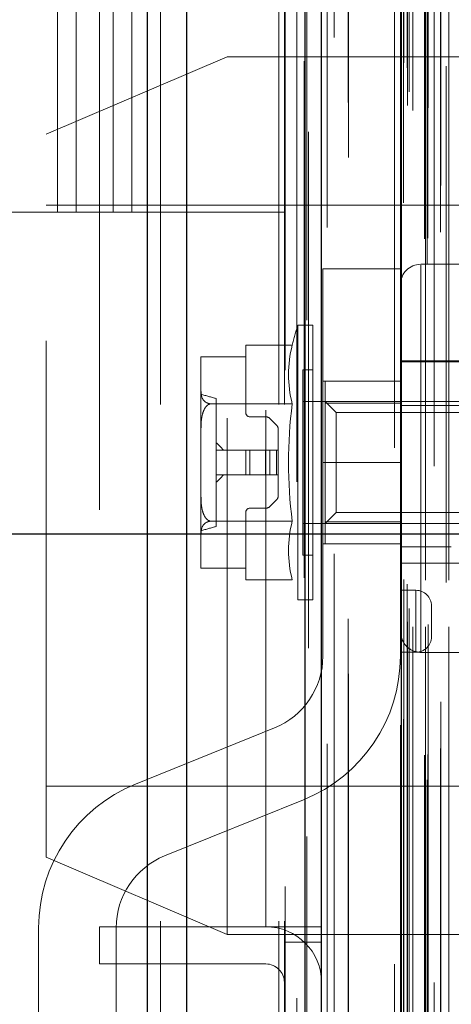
# Model space of a CAD drawing. Header units: inches. Extents: x 0.2 to 10.8, y 0.2 to 8.2.
# Tile 24 of 84: x 1.8856 to 1.9691, y 3.08 to 3.2707. Entities that reach past the tile are written whole.
import ezdxf

# ---------------------------------------------------------------- set-up
doc = ezdxf.new("R2010")
doc.units = ezdxf.units.IN
doc.header["$MEASUREMENT"] = 0
doc.linetypes.add('HIDDEN', pattern=[0.07500000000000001, 0.05, -0.025])
doc.layers.add('DIMENSIONS', color=140, linetype='Continuous')
doc.styles.add('SLDTEXTSTYLE0', font='TXT', dxfattribs={"width": 0.7})
doc.dimstyles.new('SLDDIMSTYLE1', dxfattribs={"dimtxt": 0.0849609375, "dimasz": 0.13, "dimexe": 0, "dimexo": 0.0625, "dimgap": 0.021240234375, "dimtad": 0, "dimtih": 1, "dimtoh": 1, "dimlfac": 10, "dimrnd": 1e-09, "dimzin": 12, "dimdsep": 46, "dimtxsty": 'SLDTEXTSTYLE0', "dimsah": 1, "dimcen": 0.09, "dimadec": 0, "dimazin": 3, "dimtfac": 1, "dimtmove": 0, "dimatfit": 0, "dimfxl": 0, "dimfrac": 2, "dimtolj": 1, "dimtzin": 12, "dimarcsym": 0})
doc.dimstyles.new('SLDDIMSTYLE3', dxfattribs={"dimtxt": 0.18, "dimasz": 0.13, "dimexe": 0, "dimexo": 0.0625, "dimgap": 0, "dimtad": 0, "dimtih": 1, "dimtoh": 1, "dimdec": 0, "dimrnd": 1e-09, "dimzin": 0, "dimdsep": 46, "dimtxsty": 'Standard', "dimsah": 1, "dimcen": 0.09, "dimadec": 0, "dimazin": 0, "dimtfac": 0.13, "dimtdec": 0, "dimtofl": 0, "dimtmove": 0, "dimatfit": 3, "dimfxl": 0, "dimfrac": 2, "dimtolj": 1, "dimtzin": 0, "dimarcsym": 0})

# ---------------------------------------------------------------- blocks, each defined once
blk = doc.blocks.new('_D_11')
at = {"layer": 'DIMENSIONS'}
for p, q in [((1.761820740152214, 3.095545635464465), (1.761820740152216, 2.673405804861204)), ((1.944020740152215, 2.946170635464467), (1.944020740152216, 2.673405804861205)), ((2.454137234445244, 2.877881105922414), (2.425607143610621, 2.877881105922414)), ((2.425607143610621, 2.877881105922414), (2.425607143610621, 2.74285024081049)), ((2.706606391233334, 2.877881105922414), (2.735136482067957, 2.877881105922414)), ((2.735136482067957, 2.877881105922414), (2.735136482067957, 2.74285024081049)), ((1.761820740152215, 2.798405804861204), (1.511820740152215, 2.798405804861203)), ((1.944020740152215, 2.798405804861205), (2.378057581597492, 2.798405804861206)), ((2.425607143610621, 2.74285024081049), (2.454137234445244, 2.74285024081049)), ((2.735136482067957, 2.74285024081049), (2.706606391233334, 2.74285024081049))]:
    blk.add_line(p, q, dxfattribs=at)
for points in [[(1.761820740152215, 2.798405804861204), (1.631820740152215, 2.818405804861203), (1.631820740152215, 2.778405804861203)], [(1.944020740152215, 2.798405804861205), (2.074020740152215, 2.778405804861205), (2.074020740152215, 2.818405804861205)]]:
    blk.add_solid(points, dxfattribs=at)
at = {"layer": 'DIMENSIONS', "char_height": 0.08333333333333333, "attachment_point": 1, "style": 'SLDTEXTSTYLE0'}
for s, insert in [('1.82', (2.454137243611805, 3.004323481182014)), ('46.3', (2.454137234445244, 2.850272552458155)), ('TYP.', (2.458226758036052, 2.696221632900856))]:
    blk.add_mtext(s, dxfattribs=dict(at, insert=insert))
blk = doc.blocks.new('_D_12')
at = {"layer": 'DIMENSIONS'}
for p, q in [((2.417614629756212, 3.498491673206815), (2.38908453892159, 3.498491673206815)), ((2.38908453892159, 3.498491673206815), (2.38908453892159, 3.363460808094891)), ((2.670083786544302, 3.498491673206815), (2.698613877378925, 3.498491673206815)), ((2.698613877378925, 3.498491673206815), (2.698613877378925, 3.363460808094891)), ((2.303496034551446, 3.419016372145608), (2.173599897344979, 3.419016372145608)), ((2.173599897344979, 3.419016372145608), (2.173599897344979, 3.171170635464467)), ((2.38908453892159, 3.363460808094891), (2.417614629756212, 3.363460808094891)), ((2.698613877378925, 3.363460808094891), (2.670083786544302, 3.363460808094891)), ((1.837445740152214, 3.171170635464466), (2.298599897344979, 3.171170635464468)), ((1.962876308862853, 2.988970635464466), (2.298599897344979, 2.988970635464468)), ((2.173599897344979, 2.988970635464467), (2.17359989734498, 2.738970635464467))]:
    blk.add_line(p, q, dxfattribs=at)
for points in [[(2.173599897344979, 3.171170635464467), (2.193599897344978, 3.301170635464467), (2.153599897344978, 3.301170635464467)], [(2.173599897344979, 2.988970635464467), (2.15359989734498, 2.858970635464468), (2.19359989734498, 2.858970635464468)]]:
    blk.add_solid(points, dxfattribs=at)
at = {"layer": 'DIMENSIONS', "char_height": 0.08333333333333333, "attachment_point": 1, "style": 'SLDTEXTSTYLE0'}
for s, insert in [('1.82', (2.417614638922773, 3.624934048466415)), ('46.3', (2.417614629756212, 3.470883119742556)), ('TYP.', (2.42170415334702, 3.316832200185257))]:
    blk.add_mtext(s, dxfattribs=dict(at, insert=insert))

msp = doc.modelspace()

# ---------------------------------------------------------------- linework, layer by layer
at = {"color": 7, "linetype": 'Continuous', "lineweight": 25}
for p, q in [((1.910329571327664, 2.996170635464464), (1.910329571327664, 5.33116597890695)), ((1.917966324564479, 2.996170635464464), (1.917966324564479, 5.329749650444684)), ((1.940857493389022, 2.996170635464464), (1.940857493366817, 5.318981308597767)), ((1.944020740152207, 2.996170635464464), (1.944020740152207, 5.318670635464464)), ((1.959384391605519, 5.287825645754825), (1.959384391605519, 3.027495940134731))]:
    msp.add_line(p, q, dxfattribs=at)
at = {"color": 7, "linetype": 'HIDDEN', "lineweight": 18}
for p, q in [((1.910329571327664, 5.331165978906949), (1.910329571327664, 2.996170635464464)), ((1.910329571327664, 5.331165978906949), (1.910329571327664, 2.996170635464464)), ((1.910329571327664, 2.996170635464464), (1.910329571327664, 5.331165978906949)), ((1.912875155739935, 2.996170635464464), (1.912875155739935, 5.329749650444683)), ((1.912875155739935, 2.996170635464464), (1.912875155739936, 5.329749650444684)), ((1.917966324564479, 2.996170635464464), (1.917966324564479, 5.329749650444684)), ((1.935766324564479, 2.996170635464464), (1.935766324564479, 5.318981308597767)), ((1.935766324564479, 2.996170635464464), (1.935766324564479, 5.318981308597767)), ((1.936820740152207, 2.996170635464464), (1.936820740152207, 5.318670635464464)), ((1.940857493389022, 2.996170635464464), (1.940857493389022, 5.318981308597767)), ((1.941162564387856, 3.012531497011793), (1.941162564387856, 5.302790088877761)), ((1.964455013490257, 3.023495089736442), (1.964455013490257, 5.291826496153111)), ((1.964455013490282, 3.023495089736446), (1.964455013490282, 5.291826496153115)), ((1.958134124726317, 5.287825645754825), (1.958134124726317, 3.027495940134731)), ((1.963944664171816, 3.02830003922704), (1.963944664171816, 5.287021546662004)), ((1.964556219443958, 3.028407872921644), (1.964556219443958, 5.286913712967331)), ((1.967020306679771, 3.029577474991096), (1.967020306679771, 5.285744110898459)), ((1.945068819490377, 3.030492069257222), (1.945068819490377, 5.284843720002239)), ((1.945068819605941, 3.030481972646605), (1.945068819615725, 5.284845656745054)), ((1.965829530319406, 5.28424914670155), (1.965829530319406, 3.031037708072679)), ((1.95926161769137, 5.280992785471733), (1.95926161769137, 3.03432880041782)), ((1.959293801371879, 3.034077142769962), (1.959293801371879, 5.281244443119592)), ((1.95983562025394, 3.035233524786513), (1.95983562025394, 5.28008806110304)), ((1.959835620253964, 3.035233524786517), (1.959835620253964, 5.280088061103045)), ((1.967057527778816, 3.038634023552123), (1.967057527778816, 5.27668756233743)), ((1.949192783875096, 3.044009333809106), (1.949192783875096, 5.271282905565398)), ((1.961652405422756, 3.053117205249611), (1.961652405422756, 5.262204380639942)), ((1.96165240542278, 3.053117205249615), (1.96165240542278, 5.262204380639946)), ((1.964140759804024, 5.262204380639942), (1.964140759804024, 3.053117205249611)), ((1.964140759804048, 3.053117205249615), (1.964140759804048, 5.262204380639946)), ((1.968640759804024, 3.053117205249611), (1.968640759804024, 5.262204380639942)), ((1.968640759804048, 5.262204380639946), (1.968640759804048, 3.053117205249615)), ((1.960640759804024, 3.054117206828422), (1.960640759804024, 5.261204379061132)), ((1.960640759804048, 3.054117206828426), (1.960640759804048, 5.261204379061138)), ((1.964640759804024, 3.053617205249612), (1.964640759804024, 5.261704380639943)), ((1.968140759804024, 5.261704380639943), (1.968140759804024, 3.053617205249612)), ((1.960934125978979, 3.056710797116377), (1.960934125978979, 5.258610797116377)), ((1.959899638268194, 3.062340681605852), (1.959899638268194, 5.252980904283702)), ((1.959899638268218, 3.062340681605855), (1.959899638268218, 5.252980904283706)), ((1.960556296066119, 3.061413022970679), (1.960556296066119, 5.253908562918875)), ((1.960556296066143, 3.061413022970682), (1.960556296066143, 5.253908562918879)), ((1.941508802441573, 5.249007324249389), (1.941508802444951, 3.066331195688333)), ((1.946469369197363, 3.067249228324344), (1.946469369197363, 5.24807235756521)), ((1.933220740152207, 3.095070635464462), (1.933220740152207, 5.220170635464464)), ((1.933220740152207, 3.095070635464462), (1.933220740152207, 5.220170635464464)), ((1.933220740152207, 3.095070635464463), (1.933220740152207, 5.220170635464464)), ((1.933220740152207, 3.095070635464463), (1.933220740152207, 5.220170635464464)), ((1.892920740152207, 3.233470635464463), (1.892920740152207, 3.895670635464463)), ((1.892920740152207, 3.233470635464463), (1.892920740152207, 3.895670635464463)), ((1.896520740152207, 3.233470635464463), (1.896520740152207, 3.895670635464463)), ((1.903720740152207, 3.233470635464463), (1.903720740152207, 3.895670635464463)), ((1.907320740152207, 3.233470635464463), (1.907320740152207, 3.895670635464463)), ((1.907320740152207, 3.233470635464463), (1.907320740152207, 3.895670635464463)), ((1.901020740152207, 3.475820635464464), (1.901020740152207, 3.095070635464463)), ((1.925734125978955, 3.263544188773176), (1.890734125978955, 3.248544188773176)), ((1.925734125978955, 3.093544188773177), (1.925734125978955, 3.263544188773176)), ((2.015734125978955, 3.263544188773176), (1.925734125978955, 3.263544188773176)), ((1.890734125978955, 3.108544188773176), (1.890734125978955, 3.248544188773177)), ((1.990734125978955, 3.234794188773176), (1.890734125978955, 3.234794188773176)), ((1.827370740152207, 3.233470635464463), (1.892920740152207, 3.233470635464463)), ((1.892920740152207, 3.233470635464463), (1.896520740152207, 3.233470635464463)), ((1.896520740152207, 3.233470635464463), (1.907320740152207, 3.233470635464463)), ((1.907320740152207, 3.233470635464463), (1.936820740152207, 3.233470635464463)), ((1.944267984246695, 3.222466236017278), (1.944267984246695, 3.184966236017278)), ((1.959267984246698, 3.222466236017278), (1.944267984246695, 3.222466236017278)), ((1.959267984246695, 3.222466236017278), (1.959267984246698, 3.184966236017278)), ((1.978953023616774, 3.223350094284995), (1.963204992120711, 3.223350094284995)), ((1.963204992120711, 3.14819537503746), (1.963204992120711, 3.223169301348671)), ((1.939408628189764, 3.211539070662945), (1.939408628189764, 3.184964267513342)), ((1.942338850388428, 3.211539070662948), (1.939408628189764, 3.211539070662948)), ((1.942338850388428, 3.211539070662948), (1.942338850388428, 3.184964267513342)), ((1.938341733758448, 3.207694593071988), (1.929346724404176, 3.207694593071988)), ((1.929346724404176, 3.205421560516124), (1.929346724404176, 3.207694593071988)), ((1.920685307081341, 3.205350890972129), (1.920685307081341, 3.20531404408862)), ((1.920685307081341, 3.20531404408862), (1.920685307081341, 3.198709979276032)), ((1.920686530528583, 3.205421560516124), (1.929346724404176, 3.205421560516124)), ((1.929346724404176, 3.19460993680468), (1.929346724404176, 3.205421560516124)), ((1.977378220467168, 3.20464930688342), (1.959267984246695, 3.20464930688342)), ((1.98800814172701, 3.204452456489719), (1.959267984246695, 3.204452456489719)), ((1.94037034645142, 3.202877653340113), (1.94037034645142, 3.184964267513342)), ((1.942338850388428, 3.202877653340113), (1.94037034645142, 3.202877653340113)), ((1.959267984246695, 3.200716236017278), (1.944267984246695, 3.200716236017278)), ((1.944701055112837, 3.200712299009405), (1.944701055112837, 3.19644420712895)), ((1.944701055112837, 3.200712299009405), (1.959267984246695, 3.200712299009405)), ((1.920685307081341, 3.198709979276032), (1.920685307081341, 3.191568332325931)), ((1.938341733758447, 3.196329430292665), (1.92257764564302, 3.196329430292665)), ((1.923638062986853, 3.197345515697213), (1.923638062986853, 3.17258301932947)), ((1.979293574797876, 3.196775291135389), (1.94037034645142, 3.196775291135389)), ((1.946832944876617, 3.194643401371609), (1.944701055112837, 3.196775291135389)), ((1.944701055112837, 3.19644420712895), (1.959267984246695, 3.19644420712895)), ((1.944701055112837, 3.19644420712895), (1.944701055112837, 3.173484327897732)), ((1.963204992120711, 3.195987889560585), (1.973047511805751, 3.195987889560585)), ((1.933188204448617, 3.193822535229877), (1.930134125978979, 3.193822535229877)), ((1.946832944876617, 3.194643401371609), (1.946832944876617, 3.175285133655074)), ((2.003752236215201, 3.194643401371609), (1.946832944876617, 3.194643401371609)), ((1.935300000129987, 3.192199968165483), (1.934023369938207, 3.193476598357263)), ((1.920685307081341, 3.191568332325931), (1.920685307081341, 3.178360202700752)), ((1.935645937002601, 3.187326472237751), (1.935645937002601, 3.191364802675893)), ((1.929346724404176, 3.187326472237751), (1.923638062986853, 3.187326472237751)), ((1.929346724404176, 3.187326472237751), (1.929346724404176, 3.182602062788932)), ((1.930134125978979, 3.187326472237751), (1.929346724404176, 3.187326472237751)), ((1.930134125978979, 3.187326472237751), (1.930134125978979, 3.182602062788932)), ((1.933188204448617, 3.187326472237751), (1.930134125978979, 3.187326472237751)), ((1.930134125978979, 3.187326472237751), (1.930134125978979, 3.182602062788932)), ((1.933188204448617, 3.187326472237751), (1.933188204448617, 3.182602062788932)), ((1.934023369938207, 3.187326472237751), (1.933188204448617, 3.187326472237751)), ((1.933188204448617, 3.187326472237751), (1.933188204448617, 3.182602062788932)), ((1.934023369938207, 3.187326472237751), (1.934023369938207, 3.182602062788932)), ((1.935300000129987, 3.187326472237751), (1.934023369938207, 3.187326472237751)), ((1.934023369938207, 3.187326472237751), (1.934023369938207, 3.182602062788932)), ((1.935300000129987, 3.187326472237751), (1.935300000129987, 3.182602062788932)), ((1.935645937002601, 3.187326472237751), (1.935300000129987, 3.187326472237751)), ((1.935300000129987, 3.187326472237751), (1.935300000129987, 3.182602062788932)), ((1.935645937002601, 3.187326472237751), (1.935645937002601, 3.182602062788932)), ((1.939408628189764, 3.184964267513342), (1.939408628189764, 3.158389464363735)), ((1.94037034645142, 3.184964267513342), (1.94037034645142, 3.16705088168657)), ((1.942338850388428, 3.184964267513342), (1.942338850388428, 3.158389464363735)), ((1.944267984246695, 3.147466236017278), (1.944267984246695, 3.184966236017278)), ((1.959267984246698, 3.184966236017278), (1.944267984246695, 3.184966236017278)), ((1.959267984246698, 3.184966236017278), (1.944267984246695, 3.184966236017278)), ((1.959267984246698, 3.184966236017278), (1.959267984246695, 3.147466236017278)), ((1.929346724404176, 3.182602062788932), (1.923638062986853, 3.182602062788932)), ((1.930134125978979, 3.182602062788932), (1.929346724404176, 3.182602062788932)), ((1.933188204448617, 3.182602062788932), (1.930134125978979, 3.182602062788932)), ((1.934023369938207, 3.182602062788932), (1.933188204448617, 3.182602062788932)), ((1.935300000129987, 3.182602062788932), (1.934023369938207, 3.182602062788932)), ((1.935645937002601, 3.182602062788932), (1.935300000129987, 3.182602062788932)), ((1.935645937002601, 3.17856373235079), (1.935645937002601, 3.182602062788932)), ((1.920685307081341, 3.178360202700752), (1.920685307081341, 3.171218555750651)), ((1.934023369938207, 3.17645193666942), (1.935300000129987, 3.1777285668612)), ((1.929346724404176, 3.16450697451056), (1.929346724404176, 3.175318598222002)), ((1.930134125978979, 3.176105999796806), (1.933188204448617, 3.176105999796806)), ((1.944701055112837, 3.173153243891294), (1.946832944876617, 3.175285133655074)), ((1.946832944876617, 3.175285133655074), (2.003752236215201, 3.175285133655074)), ((1.938341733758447, 3.173599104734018), (1.92257764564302, 3.173599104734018)), ((1.94037034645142, 3.173153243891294), (1.979293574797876, 3.173153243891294)), ((1.944701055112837, 3.173484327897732), (1.944701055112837, 3.169216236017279)), ((1.944701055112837, 3.173484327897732), (1.959267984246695, 3.173484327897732)), ((1.920685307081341, 3.171218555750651), (1.920685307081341, 3.164614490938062)), ((1.959267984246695, 3.169216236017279), (1.944267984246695, 3.169216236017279)), ((1.94037034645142, 3.16705088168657), (1.942338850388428, 3.16705088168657)), ((1.959267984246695, 3.168655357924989), (1.969110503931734, 3.168655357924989)), ((1.959267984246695, 3.165476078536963), (1.98800814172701, 3.165476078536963)), ((1.920685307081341, 3.164614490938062), (1.920685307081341, 3.164577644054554)), ((1.929346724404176, 3.16450697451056), (1.920686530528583, 3.16450697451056)), ((1.929346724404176, 3.162233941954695), (1.929346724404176, 3.16450697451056)), ((1.938341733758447, 3.162233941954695), (1.929346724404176, 3.162233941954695)), ((1.962267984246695, 3.160216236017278), (1.959267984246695, 3.160216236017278)), ((1.962267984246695, 3.148216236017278), (1.962267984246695, 3.160216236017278)), ((1.962267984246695, 3.160216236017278), (1.962267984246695, 3.148216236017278)), ((1.939408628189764, 3.158389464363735), (1.942338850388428, 3.158389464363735)), ((1.965267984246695, 3.151216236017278), (1.965267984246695, 3.157216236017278)), ((1.962267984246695, 3.148216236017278), (1.959267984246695, 3.148216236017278)), ((1.963204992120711, 3.14819537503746), (1.973047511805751, 3.14819537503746)), ((1.908020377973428, 3.12269305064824), (1.934891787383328, 3.133560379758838)), ((1.890734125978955, 3.122294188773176), (1.990734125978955, 3.122294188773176)), ((1.940515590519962, 3.119654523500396), (1.913644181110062, 3.108787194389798)), ((1.890734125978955, 3.108544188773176), (1.925734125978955, 3.093544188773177)), ((1.889267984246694, 3.036966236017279), (1.889267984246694, 3.094881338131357)), ((1.901020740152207, 3.087870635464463), (1.901020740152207, 3.095070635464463)), ((1.901020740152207, 3.095070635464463), (1.933220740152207, 3.095070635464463)), ((1.904267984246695, 3.094881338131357), (1.904267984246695, 3.036966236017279)), ((1.933220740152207, 3.095070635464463), (1.936820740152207, 3.095070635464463)), ((1.936820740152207, 3.095070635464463), (1.944020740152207, 3.095070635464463)), ((1.925734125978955, 3.093544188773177), (2.015734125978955, 3.093544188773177)), ((1.936820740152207, 3.092070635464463), (1.944020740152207, 3.092070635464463)), ((1.933220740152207, 3.087870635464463), (1.901020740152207, 3.087870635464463))]:
    msp.add_line(p, q, dxfattribs=at)
at = {"color": 7, "linetype": 'HIDDEN', "lineweight": 18, "flags": 128}
for points in [[(1.936953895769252, 5.302858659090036), (1.936953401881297, 4.175775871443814), (1.936953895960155, 3.012463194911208)], [(1.939233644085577, 5.281209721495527), (1.93923349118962, 4.175775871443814), (1.939233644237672, 3.034114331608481)], [(1.949192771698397, 3.044010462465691), (1.949192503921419, 4.064976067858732), (1.949192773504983, 5.271311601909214)], [(1.940638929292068, 5.262662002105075), (1.940638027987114, 4.175775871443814), (1.940638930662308, 3.052680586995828)], [(1.94063893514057, 5.262660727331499), (1.940638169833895, 4.203995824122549), (1.940638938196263, 3.052660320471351)], [(1.949178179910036, 3.054705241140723), (1.949178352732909, 4.139523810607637), (1.949178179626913, 5.260614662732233)]]:
    msp.add_lwpolyline(points, dxfattribs=at)
at = {"color": 7, "linetype": 'HIDDEN', "lineweight": 18}
for centre, radius, start, end in [((1.963204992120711, 3.21941308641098), 0.003937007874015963, 90, 180), ((2.02770892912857, 3.184964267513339), 0.09221259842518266, 163.25033974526, 165.7295548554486), ((1.960458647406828, 3.202012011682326), 0.022835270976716, 165.5904657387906, 194.4095342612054), ((1.925335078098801, 3.20531489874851), 0.004649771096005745, 178.6855685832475, 180.0105313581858), ((1.92272683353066, 3.205350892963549), 0.002041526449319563, 178.0163070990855, 180.0000558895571), ((1.925335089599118, 3.205314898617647), 0.00464978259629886, 178.6855702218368, 180.0105297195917), ((1.354011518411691, 1.161522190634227), 2.114013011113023, 74.3682972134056, 74.45138212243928), ((2.02770892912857, 3.184964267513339), 0.09008697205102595, 172.7523851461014, 187.2476148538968), ((1.930134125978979, 3.194609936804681), 0.0007874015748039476, 180.0000000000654, 270.0000000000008), ((1.933188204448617, 3.192641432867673), 0.001181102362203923, 45.00000000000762, 90.00000000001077), ((1.934464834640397, 3.191364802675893), 0.001181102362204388, 0, 45.00000000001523), ((1.934464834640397, 3.17856373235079), 0.001181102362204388, 314.9999999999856, 0), ((1.933188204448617, 3.17728710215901), 0.001181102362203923, 269.9999999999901, 314.9999999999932), ((1.930134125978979, 3.175318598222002), 0.0007874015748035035, 90, 180), ((1.354010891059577, 5.208408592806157), 2.114015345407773, 285.5486179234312, 285.6317027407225), ((1.960458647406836, 3.167916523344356), 0.0228352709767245, 165.5904657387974, 194.4095342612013), ((1.925335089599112, 3.164613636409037), 0.004649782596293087, 179.9894702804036, 181.3144297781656), ((1.925335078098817, 3.164613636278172), 0.004649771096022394, 179.9894686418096, 181.3144314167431), ((1.922726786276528, 3.164577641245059), 0.002041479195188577, 179.9999211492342, 181.9837158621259), ((1.962267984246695, 3.157216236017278), 0.003000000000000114, 0, 90), ((1.962267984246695, 3.151216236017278), 0.003000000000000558, 270.0000000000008, 0), ((1.929267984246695, 3.147466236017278), 0.0150000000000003, 292.0193813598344, 0), ((1.929267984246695, 3.147466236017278), 0.03000000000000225, 292.0193813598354, 0), ((1.919267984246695, 3.094881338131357), 0.03000000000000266, 112.0193813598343, 180), ((1.919267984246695, 3.094881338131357), 0.0150000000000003, 112.0193813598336, 180), ((1.933220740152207, 3.084270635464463), 0.01080000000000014, 0, 90), ((1.933220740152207, 3.084270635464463), 0.003600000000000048, 0, 90)]:
    msp.add_arc(centre, radius, start, end, dxfattribs=at)
for points, knots in [([(1.920685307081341, 3.198709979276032), (1.920685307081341, 3.198251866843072), (1.920739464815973, 3.197793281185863), (1.92108475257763, 3.197126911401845), (1.921244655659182, 3.196908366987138), (1.921615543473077, 3.196622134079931), (1.921765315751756, 3.196531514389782), (1.922128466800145, 3.196389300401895), (1.922344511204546, 3.196338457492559), (1.92257764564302, 3.196329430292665)], [0, 0, 0, 0, 0.5000000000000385, 0.5000000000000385, 0.7500000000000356, 0.7500000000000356, 0.8750000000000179, 0.8750000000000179, 1, 1, 1, 1]), ([(1.92257764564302, 3.196329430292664), (1.92234475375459, 3.19631139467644), (1.922128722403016, 3.196209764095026), (1.921766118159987, 3.195926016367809), (1.92161703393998, 3.195746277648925), (1.921242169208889, 3.195167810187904), (1.921084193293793, 3.194732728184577), (1.920739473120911, 3.193400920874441), (1.920685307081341, 3.19248432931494), (1.920685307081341, 3.191568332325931)], [0, 0, 0, 0, 0.1250000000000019, 0.1250000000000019, 0.2500000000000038, 0.2500000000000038, 0.5000000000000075, 0.5000000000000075, 1, 1, 1, 1]), ([(1.959267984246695, 3.195987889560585), (1.959267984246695, 3.195987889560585), (1.959363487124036, 3.195987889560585), (1.95974341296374, 3.195987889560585), (1.960024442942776, 3.195987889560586), (1.9611036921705, 3.195987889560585), (1.962137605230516, 3.195987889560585), (1.963204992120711, 3.195987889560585)], [0, 0, 0, 0, 0.2499999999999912, 0.2499999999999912, 0.4999999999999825, 0.4999999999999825, 1, 1, 1, 1]), ([(1.920685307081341, 3.178360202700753), (1.920685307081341, 3.177443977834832), (1.920739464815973, 3.176526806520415), (1.92108475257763, 3.175194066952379), (1.921244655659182, 3.174756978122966), (1.921615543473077, 3.174184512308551), (1.921765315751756, 3.174003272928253), (1.922128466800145, 3.173718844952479), (1.922344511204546, 3.173617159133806), (1.92257764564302, 3.173599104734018)], [0, 0, 0, 0, 0.5000000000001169, 0.5000000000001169, 0.7500000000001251, 0.7500000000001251, 0.8750000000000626, 0.8750000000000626, 1, 1, 1, 1]), ([(1.92257764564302, 3.173599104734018), (1.92234475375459, 3.173590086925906), (1.922128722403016, 3.173539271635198), (1.921766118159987, 3.17339739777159), (1.921617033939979, 3.173307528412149), (1.921242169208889, 3.173018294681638), (1.921084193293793, 3.172800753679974), (1.920739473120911, 3.172134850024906), (1.920685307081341, 3.171676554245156), (1.920685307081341, 3.171218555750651)], [0, 0, 0, 0, 0.1250000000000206, 0.1250000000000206, 0.2500000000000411, 0.2500000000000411, 0.5000000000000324, 0.5000000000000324, 1, 1, 1, 1]), ([(1.963204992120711, 3.14819537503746), (1.962671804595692, 3.14819537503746), (1.962148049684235, 3.148308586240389), (1.961183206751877, 3.148736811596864), (1.960744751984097, 3.149052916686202), (1.960027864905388, 3.149822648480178), (1.959743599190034, 3.15028247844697), (1.959365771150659, 3.151264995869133), (1.959267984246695, 3.151794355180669), (1.959267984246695, 3.152326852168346)], [0, 0, 0, 0, 0.25, 0.25, 0.5, 0.5, 0.75, 0.75, 1, 1, 1, 1])]:
    msp.add_open_spline(points, degree=3, knots=knots, dxfattribs=at)
for points in [[(1.923638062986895, 3.188799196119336), (1.924135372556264, 3.188337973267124), (1.924613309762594, 3.187858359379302), (1.925036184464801, 3.187326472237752)], [(1.925036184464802, 3.182602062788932), (1.924613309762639, 3.182070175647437), (1.924135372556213, 3.181590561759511), (1.923638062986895, 3.181129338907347)]]:
    msp.add_open_spline(points, degree=3, dxfattribs=at)

# ---------------------------------------------------------------- dimensions: what is measured, and where the dimension line sits
at = {"layer": 'DIMENSIONS'}
for base, p1, p2, angle, picture, middle in [((2.17359989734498, 2.988970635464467), (1.787445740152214, 3.171170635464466), (1.912876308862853, 2.988970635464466), 90.0000000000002, '_D_12', (2.173599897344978, 3.419016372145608)), ((1.944020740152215, 2.798405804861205), (1.761820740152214, 3.145545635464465), (1.944020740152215, 2.996170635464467), 2.793022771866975e-13, '_D_11', (2.580371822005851, 2.798405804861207))]:
    dim = msp.add_linear_dim(base=base, p1=p1, p2=p2, angle=angle, text='<>\\PTYP.', dimstyle='SLDDIMSTYLE1', dxfattribs=at)
    dim.commit()
    dim.dimension.update_dxf_attribs({"geometry": picture, "text_midpoint": middle, "dimtype": 160})

# ---------------------------------------------------------------- leaders
msp.add_leader([(1.769597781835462, 3.157618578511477), (1.941905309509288, 2.454014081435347), (1.866134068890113, 2.454014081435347)], dimstyle='SLDDIMSTYLE3', dxfattribs=at)

doc.saveas('drawing.dxf')
